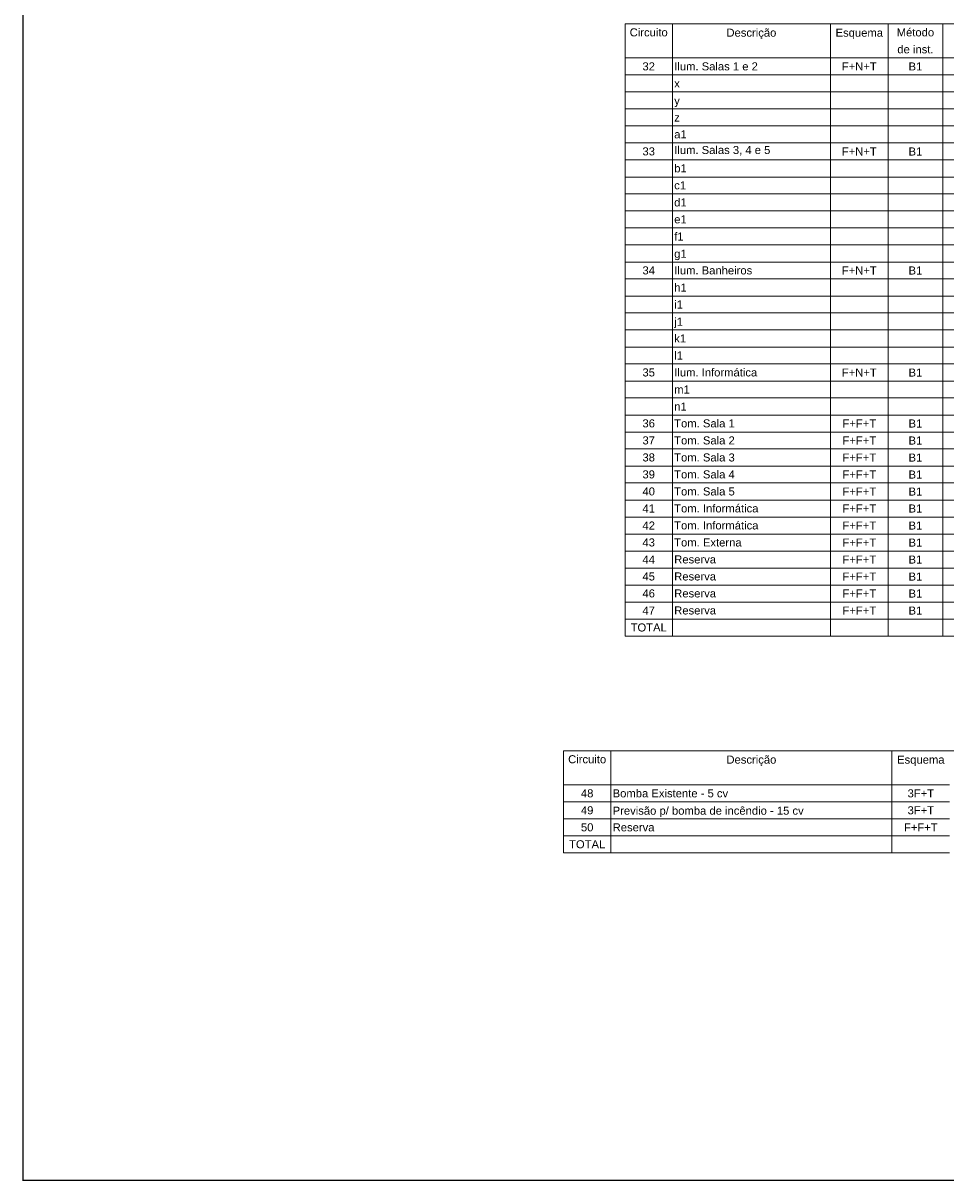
# Model space of a CAD drawing. Header units: millimetres. Extents: x 55082 to 85113, y -5867 to -946.
# Tile 39 of 77: x 66233 to 67495, y -5867 to -4283. Entities that reach past the tile are written whole.
import ezdxf

# ---------------------------------------------------------------- set-up
doc = ezdxf.new("R2010")
doc.units = ezdxf.units.MM
doc.header["$MEASUREMENT"] = 0
doc.layers.add('DI-Tabelas', color=7, linetype='Continuous', lineweight=5)
doc.layers.add('M-6', color=6, linetype='Continuous')
doc.styles.add('Arial', font='arial.ttf')

msp = doc.modelspace()

# ---------------------------------------------------------------- linework, layer by layer
at = {"layer": 'DI-Tabelas'}
for p, q in [((68519.2, -4284), (67056.3, -4284)), ((67056.3, -4307.3), (67056.3, -4284)), ((67121, -4284), (67121, -4307.3)), ((67337.2, -4284), (67337.2, -4307.3)), ((67416.1, -4284), (67416.1, -4307.3)), ((67490.9, -4284), (67490.9, -4307.3)), ((67056.3, -4330.5), (67056.3, -4307.3)), ((67121, -4307.3), (67121, -4330.5)), ((67337.2, -4307.3), (67337.2, -4330.5)), ((67416.1, -4307.3), (67416.1, -4330.5)), ((67490.9, -4307.3), (67490.9, -4330.5)), ((67121, -4330.5), (67056.3, -4330.5)), ((67056.3, -4353.8), (67056.3, -4330.5)), ((67056.3, -4330.5), (67121, -4330.5)), ((67337.2, -4330.5), (67121, -4330.5)), ((67121, -4330.5), (67121, -4353.8)), ((67121, -4330.5), (67337.2, -4330.5)), ((67416.1, -4330.5), (67337.2, -4330.5)), ((67337.2, -4330.5), (67337.2, -4353.8)), ((67337.2, -4330.5), (67416.1, -4330.5)), ((67490.9, -4330.5), (67416.1, -4330.5)), ((67416.1, -4330.5), (67416.1, -4353.8)), ((67416.1, -4330.5), (67490.9, -4330.5)), ((67555.4, -4330.5), (67490.9, -4330.5)), ((67490.9, -4330.5), (67490.9, -4353.8)), ((67490.9, -4330.5), (67555.4, -4330.5)), ((67121, -4353.8), (67056.3, -4353.8)), ((67056.3, -4377.1), (67056.3, -4353.8)), ((67337.2, -4353.8), (67121, -4353.8)), ((67121, -4353.8), (67121, -4377.1)), ((67416.1, -4353.8), (67337.2, -4353.8)), ((67337.2, -4353.8), (67337.2, -4377.1)), ((67490.9, -4353.8), (67416.1, -4353.8)), ((67416.1, -4353.8), (67416.1, -4377.1)), ((67555.4, -4353.8), (67490.9, -4353.8)), ((67490.9, -4353.8), (67490.9, -4377.1)), ((67121, -4377.1), (67056.3, -4377.1)), ((67056.3, -4400.3), (67056.3, -4377.1)), ((67337.2, -4377.1), (67121, -4377.1)), ((67121, -4377.1), (67121, -4400.3)), ((67416.1, -4377.1), (67337.2, -4377.1)), ((67337.2, -4377.1), (67337.2, -4400.3)), ((67490.9, -4377.1), (67416.1, -4377.1)), ((67416.1, -4377.1), (67416.1, -4400.3)), ((67555.4, -4377.1), (67490.9, -4377.1)), ((67490.9, -4377.1), (67490.9, -4400.3)), ((67121, -4400.3), (67056.3, -4400.3)), ((67056.3, -4423.6), (67056.3, -4400.3)), ((67337.2, -4400.3), (67121, -4400.3)), ((67121, -4400.3), (67121, -4423.6)), ((67416.1, -4400.3), (67337.2, -4400.3)), ((67337.2, -4400.3), (67337.2, -4423.6)), ((67490.9, -4400.3), (67416.1, -4400.3)), ((67416.1, -4400.3), (67416.1, -4423.6)), ((67555.4, -4400.3), (67490.9, -4400.3)), ((67490.9, -4400.3), (67490.9, -4423.6)), ((67121, -4423.6), (67056.3, -4423.6)), ((67056.3, -4446.8), (67056.3, -4423.6)), ((67337.2, -4423.6), (67121, -4423.6)), ((67121, -4423.6), (67121, -4446.8)), ((67416.1, -4423.6), (67337.2, -4423.6)), ((67337.2, -4423.6), (67337.2, -4446.8)), ((67490.9, -4423.6), (67416.1, -4423.6)), ((67416.1, -4423.6), (67416.1, -4446.8)), ((67555.4, -4423.6), (67490.9, -4423.6)), ((67490.9, -4423.6), (67490.9, -4446.8)), ((67121, -4446.8), (67056.3, -4446.8)), ((67056.3, -4470.1), (67056.3, -4446.8)), ((67337.2, -4446.8), (67121, -4446.8)), ((67121, -4446.8), (67121, -4470.1)), ((67416.1, -4446.8), (67337.2, -4446.8)), ((67337.2, -4446.8), (67337.2, -4470.1)), ((67490.9, -4446.8), (67416.1, -4446.8)), ((67416.1, -4446.8), (67416.1, -4470.1)), ((67555.4, -4446.8), (67490.9, -4446.8)), ((67490.9, -4446.8), (67490.9, -4470.1)), ((67121, -4470.1), (67056.3, -4470.1)), ((67056.3, -4493.4), (67056.3, -4470.1)), ((67337.2, -4470.1), (67121, -4470.1)), ((67121, -4470.1), (67121, -4493.4)), ((67416.1, -4470.1), (67337.2, -4470.1)), ((67337.2, -4470.1), (67337.2, -4493.4)), ((67490.9, -4470.1), (67416.1, -4470.1)), ((67416.1, -4470.1), (67416.1, -4493.4)), ((67555.4, -4470.1), (67490.9, -4470.1)), ((67490.9, -4470.1), (67490.9, -4493.4)), ((67121, -4493.4), (67056.3, -4493.4)), ((67056.3, -4516.6), (67056.3, -4493.4)), ((67337.2, -4493.4), (67121, -4493.4)), ((67121, -4493.4), (67121, -4516.6)), ((67416.1, -4493.4), (67337.2, -4493.4)), ((67337.2, -4493.4), (67337.2, -4516.6)), ((67490.9, -4493.4), (67416.1, -4493.4)), ((67416.1, -4493.4), (67416.1, -4516.6)), ((67555.4, -4493.4), (67490.9, -4493.4)), ((67490.9, -4493.4), (67490.9, -4516.6)), ((67121, -4516.6), (67056.3, -4516.6)), ((67056.3, -4539.9), (67056.3, -4516.6)), ((67337.2, -4516.6), (67121, -4516.6)), ((67121, -4516.6), (67121, -4539.9)), ((67416.1, -4516.6), (67337.2, -4516.6)), ((67337.2, -4516.6), (67337.2, -4539.9)), ((67490.9, -4516.6), (67416.1, -4516.6)), ((67416.1, -4516.6), (67416.1, -4539.9)), ((67555.4, -4516.6), (67490.9, -4516.6)), ((67490.9, -4516.6), (67490.9, -4539.9)), ((67121, -4539.9), (67056.3, -4539.9)), ((67056.3, -4563.1), (67056.3, -4539.9)), ((67337.2, -4539.9), (67121, -4539.9)), ((67121, -4539.9), (67121, -4563.1)), ((67416.1, -4539.9), (67337.2, -4539.9)), ((67337.2, -4539.9), (67337.2, -4563.1)), ((67490.9, -4539.9), (67416.1, -4539.9)), ((67416.1, -4539.9), (67416.1, -4563.1)), ((67555.4, -4539.9), (67490.9, -4539.9)), ((67490.9, -4539.9), (67490.9, -4563.1)), ((67121, -4563.1), (67056.3, -4563.1)), ((67056.3, -4586.4), (67056.3, -4563.1)), ((67337.2, -4563.1), (67121, -4563.1)), ((67121, -4563.1), (67121, -4586.4)), ((67416.1, -4563.1), (67337.2, -4563.1)), ((67337.2, -4563.1), (67337.2, -4586.4)), ((67490.9, -4563.1), (67416.1, -4563.1)), ((67416.1, -4563.1), (67416.1, -4586.4)), ((67555.4, -4563.1), (67490.9, -4563.1)), ((67490.9, -4563.1), (67490.9, -4586.4)), ((67121, -4586.4), (67056.3, -4586.4)), ((67056.3, -4609.7), (67056.3, -4586.4)), ((67337.2, -4586.4), (67121, -4586.4)), ((67121, -4586.4), (67121, -4609.7)), ((67416.1, -4586.4), (67337.2, -4586.4)), ((67337.2, -4586.4), (67337.2, -4609.7)), ((67490.9, -4586.4), (67416.1, -4586.4)), ((67416.1, -4586.4), (67416.1, -4609.7)), ((67555.4, -4586.4), (67490.9, -4586.4)), ((67490.9, -4586.4), (67490.9, -4609.7)), ((67121, -4609.7), (67056.3, -4609.7)), ((67056.3, -4632.9), (67056.3, -4609.7)), ((67337.2, -4609.7), (67121, -4609.7)), ((67121, -4609.7), (67121, -4632.9)), ((67416.1, -4609.7), (67337.2, -4609.7)), ((67337.2, -4609.7), (67337.2, -4632.9)), ((67490.9, -4609.7), (67416.1, -4609.7)), ((67416.1, -4609.7), (67416.1, -4632.9)), ((67555.4, -4609.7), (67490.9, -4609.7)), ((67490.9, -4609.7), (67490.9, -4632.9)), ((67121, -4632.9), (67056.3, -4632.9)), ((67056.3, -4656.2), (67056.3, -4632.9)), ((67337.2, -4632.9), (67121, -4632.9)), ((67121, -4632.9), (67121, -4656.2)), ((67416.1, -4632.9), (67337.2, -4632.9)), ((67337.2, -4632.9), (67337.2, -4656.2)), ((67490.9, -4632.9), (67416.1, -4632.9)), ((67416.1, -4632.9), (67416.1, -4656.2)), ((67555.4, -4632.9), (67490.9, -4632.9)), ((67490.9, -4632.9), (67490.9, -4656.2)), ((67121, -4656.2), (67056.3, -4656.2)), ((67056.3, -4679.4), (67056.3, -4656.2)), ((67337.2, -4656.2), (67121, -4656.2)), ((67121, -4656.2), (67121, -4679.4)), ((67416.1, -4656.2), (67337.2, -4656.2)), ((67337.2, -4656.2), (67337.2, -4679.4)), ((67490.9, -4656.2), (67416.1, -4656.2)), ((67416.1, -4656.2), (67416.1, -4679.4)), ((67555.4, -4656.2), (67490.9, -4656.2)), ((67490.9, -4656.2), (67490.9, -4679.4)), ((67121, -4679.4), (67056.3, -4679.4)), ((67056.3, -4702.7), (67056.3, -4679.4)), ((67337.2, -4679.4), (67121, -4679.4)), ((67121, -4679.4), (67121, -4702.7)), ((67416.1, -4679.4), (67337.2, -4679.4)), ((67337.2, -4679.4), (67337.2, -4702.7)), ((67490.9, -4679.4), (67416.1, -4679.4)), ((67416.1, -4679.4), (67416.1, -4702.7)), ((67555.4, -4679.4), (67490.9, -4679.4)), ((67490.9, -4679.4), (67490.9, -4702.7)), ((67121, -4702.7), (67056.3, -4702.7)), ((67056.3, -4726), (67056.3, -4702.7)), ((67337.2, -4702.7), (67121, -4702.7)), ((67121, -4702.7), (67121, -4726)), ((67416.1, -4702.7), (67337.2, -4702.7)), ((67337.2, -4702.7), (67337.2, -4726)), ((67490.9, -4702.7), (67416.1, -4702.7)), ((67416.1, -4702.7), (67416.1, -4726)), ((67555.4, -4702.7), (67490.9, -4702.7)), ((67490.9, -4702.7), (67490.9, -4726)), ((67121, -4726), (67056.3, -4726)), ((67056.3, -4749.2), (67056.3, -4726)), ((67337.2, -4726), (67121, -4726)), ((67121, -4726), (67121, -4749.2)), ((67416.1, -4726), (67337.2, -4726)), ((67337.2, -4726), (67337.2, -4749.2)), ((67490.9, -4726), (67416.1, -4726)), ((67416.1, -4726), (67416.1, -4749.2)), ((67555.4, -4726), (67490.9, -4726)), ((67490.9, -4726), (67490.9, -4749.2)), ((67121, -4749.2), (67056.3, -4749.2)), ((67056.3, -4772.5), (67056.3, -4749.2)), ((67337.2, -4749.2), (67121, -4749.2)), ((67121, -4749.2), (67121, -4772.5)), ((67416.1, -4749.2), (67337.2, -4749.2)), ((67337.2, -4749.2), (67337.2, -4772.5)), ((67490.9, -4749.2), (67416.1, -4749.2)), ((67416.1, -4749.2), (67416.1, -4772.5)), ((67555.4, -4749.2), (67490.9, -4749.2)), ((67490.9, -4749.2), (67490.9, -4772.5)), ((67121, -4772.5), (67056.3, -4772.5)), ((67056.3, -4795.7), (67056.3, -4772.5)), ((67337.2, -4772.5), (67121, -4772.5)), ((67121, -4772.5), (67121, -4795.7)), ((67416.1, -4772.5), (67337.2, -4772.5)), ((67337.2, -4772.5), (67337.2, -4795.7)), ((67490.9, -4772.5), (67416.1, -4772.5)), ((67416.1, -4772.5), (67416.1, -4795.7)), ((67555.4, -4772.5), (67490.9, -4772.5)), ((67490.9, -4772.5), (67490.9, -4795.7)), ((67121, -4795.7), (67056.3, -4795.7)), ((67056.3, -4819), (67056.3, -4795.7)), ((67337.2, -4795.7), (67121, -4795.7)), ((67121, -4795.7), (67121, -4819)), ((67416.1, -4795.7), (67337.2, -4795.7)), ((67337.2, -4795.7), (67337.2, -4819)), ((67490.9, -4795.7), (67416.1, -4795.7)), ((67416.1, -4795.7), (67416.1, -4819)), ((67555.4, -4795.7), (67490.9, -4795.7)), ((67490.9, -4795.7), (67490.9, -4819)), ((67121, -4819), (67056.3, -4819)), ((67056.3, -4842.3), (67056.3, -4819)), ((67337.2, -4819), (67121, -4819)), ((67121, -4819), (67121, -4842.3)), ((67416.1, -4819), (67337.2, -4819)), ((67337.2, -4819), (67337.2, -4842.3)), ((67490.9, -4819), (67416.1, -4819)), ((67416.1, -4819), (67416.1, -4842.3)), ((67555.4, -4819), (67490.9, -4819)), ((67490.9, -4819), (67490.9, -4842.3)), ((67121, -4842.3), (67056.3, -4842.3)), ((67056.3, -4865.5), (67056.3, -4842.3)), ((67337.2, -4842.3), (67121, -4842.3)), ((67121, -4842.3), (67121, -4865.5)), ((67416.1, -4842.3), (67337.2, -4842.3)), ((67337.2, -4842.3), (67337.2, -4865.5)), ((67490.9, -4842.3), (67416.1, -4842.3)), ((67416.1, -4842.3), (67416.1, -4865.5)), ((67555.4, -4842.3), (67490.9, -4842.3)), ((67490.9, -4842.3), (67490.9, -4865.5)), ((67121, -4865.5), (67056.3, -4865.5)), ((67056.3, -4888.8), (67056.3, -4865.5)), ((67337.2, -4865.5), (67121, -4865.5)), ((67121, -4865.5), (67121, -4888.8)), ((67416.1, -4865.5), (67337.2, -4865.5)), ((67337.2, -4865.5), (67337.2, -4888.8)), ((67490.9, -4865.5), (67416.1, -4865.5)), ((67416.1, -4865.5), (67416.1, -4888.8)), ((67555.4, -4865.5), (67490.9, -4865.5)), ((67490.9, -4865.5), (67490.9, -4888.8)), ((67121, -4888.8), (67056.3, -4888.8)), ((67056.3, -4912), (67056.3, -4888.8)), ((67337.2, -4888.8), (67121, -4888.8)), ((67121, -4888.8), (67121, -4912)), ((67416.1, -4888.8), (67337.2, -4888.8)), ((67337.2, -4888.8), (67337.2, -4912)), ((67490.9, -4888.8), (67416.1, -4888.8)), ((67416.1, -4888.8), (67416.1, -4912)), ((67555.4, -4888.8), (67490.9, -4888.8)), ((67490.9, -4888.8), (67490.9, -4912)), ((67121, -4912), (67056.3, -4912)), ((67056.3, -4935.3), (67056.3, -4912)), ((67337.2, -4912), (67121, -4912)), ((67121, -4912), (67121, -4935.3)), ((67416.1, -4912), (67337.2, -4912)), ((67337.2, -4912), (67337.2, -4935.3)), ((67490.9, -4912), (67416.1, -4912)), ((67416.1, -4912), (67416.1, -4935.3)), ((67555.4, -4912), (67490.9, -4912)), ((67490.9, -4912), (67490.9, -4935.3)), ((67121, -4935.3), (67056.3, -4935.3)), ((67056.3, -4958.6), (67056.3, -4935.3)), ((67337.2, -4935.3), (67121, -4935.3)), ((67121, -4935.3), (67121, -4958.6)), ((67416.1, -4935.3), (67337.2, -4935.3)), ((67337.2, -4935.3), (67337.2, -4958.6)), ((67490.9, -4935.3), (67416.1, -4935.3)), ((67416.1, -4935.3), (67416.1, -4958.6)), ((67555.4, -4935.3), (67490.9, -4935.3)), ((67490.9, -4935.3), (67490.9, -4958.6)), ((67121, -4958.6), (67056.3, -4958.6)), ((67056.3, -4981.8), (67056.3, -4958.6)), ((67337.2, -4958.6), (67121, -4958.6)), ((67121, -4958.6), (67121, -4981.8)), ((67416.1, -4958.6), (67337.2, -4958.6)), ((67337.2, -4958.6), (67337.2, -4981.8)), ((67490.9, -4958.6), (67416.1, -4958.6)), ((67416.1, -4958.6), (67416.1, -4981.8)), ((67555.4, -4958.6), (67490.9, -4958.6)), ((67490.9, -4958.6), (67490.9, -4981.8)), ((67121, -4981.8), (67056.3, -4981.8)), ((67056.3, -5005.1), (67056.3, -4981.8)), ((67337.2, -4981.8), (67121, -4981.8)), ((67121, -4981.8), (67121, -5005.1)), ((67416.1, -4981.8), (67337.2, -4981.8)), ((67337.2, -4981.8), (67337.2, -5005.1)), ((67490.9, -4981.8), (67416.1, -4981.8)), ((67416.1, -4981.8), (67416.1, -5005.1)), ((67555.4, -4981.8), (67490.9, -4981.8)), ((67490.9, -4981.8), (67490.9, -5005.1)), ((67121, -5005.1), (67056.3, -5005.1)), ((67056.3, -5028.3), (67056.3, -5005.1)), ((67337.2, -5005.1), (67121, -5005.1)), ((67121, -5005.1), (67121, -5028.3)), ((67416.1, -5005.1), (67337.2, -5005.1)), ((67337.2, -5005.1), (67337.2, -5028.3)), ((67490.9, -5005.1), (67416.1, -5005.1)), ((67416.1, -5005.1), (67416.1, -5028.3)), ((67555.4, -5005.1), (67490.9, -5005.1)), ((67490.9, -5005.1), (67490.9, -5028.3)), ((67121, -5028.3), (67056.3, -5028.3)), ((67056.3, -5051.6), (67056.3, -5028.3)), ((67337.2, -5028.3), (67121, -5028.3)), ((67121, -5028.3), (67121, -5051.6)), ((67416.1, -5028.3), (67337.2, -5028.3)), ((67337.2, -5028.3), (67337.2, -5051.6)), ((67490.9, -5028.3), (67416.1, -5028.3)), ((67416.1, -5028.3), (67416.1, -5051.6)), ((67555.4, -5028.3), (67490.9, -5028.3)), ((67490.9, -5028.3), (67490.9, -5051.6)), ((67121, -5051.6), (67056.3, -5051.6)), ((67056.3, -5074.9), (67056.3, -5051.6)), ((67337.2, -5051.6), (67121, -5051.6)), ((67121, -5051.6), (67121, -5074.9)), ((67416.1, -5051.6), (67337.2, -5051.6)), ((67337.2, -5051.6), (67337.2, -5074.9)), ((67490.9, -5051.6), (67416.1, -5051.6)), ((67416.1, -5051.6), (67416.1, -5074.9)), ((67555.4, -5051.6), (67490.9, -5051.6)), ((67490.9, -5051.6), (67490.9, -5074.9)), ((67121, -5074.9), (67056.3, -5074.9)), ((67056.3, -5098.1), (67056.3, -5074.9)), ((67337.2, -5074.9), (67121, -5074.9)), ((67121, -5074.9), (67121, -5098.1)), ((67416.1, -5074.9), (67337.2, -5074.9)), ((67337.2, -5074.9), (67337.2, -5098.1)), ((67490.9, -5074.9), (67416.1, -5074.9)), ((67416.1, -5074.9), (67416.1, -5098.1)), ((67555.4, -5074.9), (67490.9, -5074.9)), ((67490.9, -5074.9), (67490.9, -5098.1)), ((67121, -5098.1), (67056.3, -5098.1)), ((67056.3, -5121.4), (67056.3, -5098.1)), ((67337.2, -5098.1), (67121, -5098.1)), ((67121, -5098.1), (67121, -5121.4)), ((67416.1, -5098.1), (67337.2, -5098.1)), ((67337.2, -5098.1), (67337.2, -5121.4)), ((67490.9, -5098.1), (67416.1, -5098.1)), ((67416.1, -5098.1), (67416.1, -5121.4)), ((67555.4, -5098.1), (67490.9, -5098.1)), ((67490.9, -5098.1), (67490.9, -5121.4)), ((67121, -5121.4), (67056.3, -5121.4)), ((67337.2, -5121.4), (67121, -5121.4)), ((67416.1, -5121.4), (67337.2, -5121.4)), ((67490.9, -5121.4), (67416.1, -5121.4)), ((67555.4, -5121.4), (67490.9, -5121.4)), ((68603.4, -5278.5), (66972, -5278.5)), ((66972, -5301.8), (66972, -5278.5)), ((67036.8, -5278.5), (67036.8, -5301.8)), ((67421.4, -5278.5), (67421.4, -5301.8)), ((66972, -5325), (66972, -5301.8)), ((67036.8, -5301.8), (67036.8, -5325)), ((67421.4, -5301.8), (67421.4, -5325)), ((67036.8, -5325), (66972, -5325)), ((66972, -5348.3), (66972, -5325)), ((66972, -5325), (67036.8, -5325)), ((67421.4, -5325), (67036.8, -5325)), ((67036.8, -5325), (67036.8, -5348.3)), ((67036.8, -5325), (67421.4, -5325)), ((67500.3, -5325), (67421.4, -5325)), ((67421.4, -5325), (67421.4, -5348.3)), ((67421.4, -5325), (67500.3, -5325)), ((67036.8, -5348.3), (66972, -5348.3)), ((66972, -5371.6), (66972, -5348.3)), ((67421.4, -5348.3), (67036.8, -5348.3)), ((67036.8, -5348.3), (67036.8, -5371.6)), ((67500.3, -5348.3), (67421.4, -5348.3)), ((67421.4, -5348.3), (67421.4, -5371.6)), ((67036.8, -5371.6), (66972, -5371.6)), ((66972, -5394.8), (66972, -5371.6)), ((67421.4, -5371.6), (67036.8, -5371.6)), ((67036.8, -5371.6), (67036.8, -5394.8)), ((67500.3, -5371.6), (67421.4, -5371.6)), ((67421.4, -5371.6), (67421.4, -5394.8)), ((67036.8, -5394.8), (66972, -5394.8)), ((66972, -5418.1), (66972, -5394.8)), ((67421.4, -5394.8), (67036.8, -5394.8)), ((67036.8, -5394.8), (67036.8, -5418.1)), ((67500.3, -5394.8), (67421.4, -5394.8)), ((67421.4, -5394.8), (67421.4, -5418.1)), ((67036.8, -5418.1), (66972, -5418.1)), ((67421.4, -5418.1), (67036.8, -5418.1)), ((67500.3, -5418.1), (67421.4, -5418.1))]:
    msp.add_line(p, q, dxfattribs=at)
at = {"layer": 'M-6'}
for p, q in [((66232.8, -5866.7), (66232.8, -1745.9)), ((72002.8, -5866.1), (66232.8, -5866.1))]:
    msp.add_line(p, q, dxfattribs=at)

# ---------------------------------------------------------------- texts
at = {"layer": 'DI-Tabelas', "char_height": 11, "line_spacing_factor": 0.6, "style": 'Arial'}
for s, insert, width, attachment_point in [('Circuito', (67088.6, -4301.2), 104.165, 8), ('Descrição', (67229.1, -4304.8), 136.645, 8), ('Esquema', (67376.7, -4304.8), 129.837, 8), ('Método', (67453.5, -4301.2), 102.488, 8), ('de inst.', (67453.5, -4324.4), 99.067, 8), ('32', (67088.6, -4347.7), 34.174, 8), ('Ilum. Salas 1 e 2', (67123.5, -4347.7), 228.87, 7), ('F+N+T', (67376.7, -4347.7), 95.646, 8), ('B1', (67453.5, -4347.7), 37.595, 8), ('x', (67123.5, -4370.9), 15.377, 7), ('y', (67123.5, -4397.8), 15.377, 7), ('z', (67123.5, -4417.5), 15.377, 7), ('a1', (67123.5, -4440.7), 34.174, 7), ('33', (67088.6, -4464), 34.174, 8), ('Ilum. Salas 3, 4 e 5', (67123.5, -4464), 263.027, 7), ('F+N+T', (67376.7, -4464), 95.646, 8), ('B1', (67453.5, -4464), 37.595, 8), ('b1', (67123.5, -4487.2), 34.174, 7), ('c1', (67123.5, -4510.5), 32.463, 7), ('d1', (67123.5, -4533.8), 34.174, 7), ('e1', (67123.5, -4557), 34.174, 7), ('f1', (67123.5, -4580.3), 25.622, 7), ('g1', (67123.5, -4607.2), 34.174, 7), ('34', (67088.6, -4626.8), 34.174, 8), ('Ilum. Banheiros', (67123.5, -4626.8), 213.494, 7), ('F+N+T', (67376.7, -4626.8), 95.646, 8), ('B1', (67453.5, -4626.8), 37.595, 8), ('h1', (67123.5, -4650.1), 34.174, 7), ('i1', (67123.5, -4673.3), 23.912, 7), ('j1', (67123.5, -4700.2), 23.912, 7), ('k1', (67123.5, -4719.8), 32.463, 7), ('l1', (67123.5, -4743.1), 23.912, 7), ('Ilum. Informática', (67123.5, -4766.4), 227.11, 7), ('35', (67088.6, -4766.4), 34.174, 8), ('F+N+T', (67376.7, -4766.4), 95.646, 8), ('B1', (67453.5, -4766.4), 37.595, 8), ('m1', (67123.5, -4789.6), 42.692, 7), ('n1', (67123.5, -4812.9), 34.174, 7), ('36', (67088.6, -4836.1), 34.174, 8), ('Tom. Sala 1', (67123.5, -4836.1), 165.671, 7), ('F+F+T', (67376.7, -4836.1), 92.226, 8), ('B1', (67453.5, -4836.1), 37.595, 8), ('37', (67088.6, -4859.4), 34.174, 8), ('Tom. Sala 2', (67123.5, -4859.4), 165.671, 7), ('F+F+T', (67376.7, -4859.4), 92.226, 8), ('B1', (67453.5, -4859.4), 37.595, 8), ('38', (67088.6, -4882.7), 34.174, 8), ('Tom. Sala 3', (67123.5, -4882.7), 165.671, 7), ('F+F+T', (67376.7, -4882.7), 92.226, 8), ('B1', (67453.5, -4882.7), 37.595, 8), ('39', (67088.6, -4905.9), 34.174, 8), ('Tom. Sala 4', (67123.5, -4905.9), 165.671, 7), ('F+F+T', (67376.7, -4905.9), 92.226, 8), ('B1', (67453.5, -4905.9), 37.595, 8), ('40', (67088.6, -4929.2), 34.174, 8), ('Tom. Sala 5', (67123.5, -4929.2), 165.671, 7), ('F+F+T', (67376.7, -4929.2), 92.226, 8), ('B1', (67453.5, -4929.2), 37.595, 8), ('41', (67088.6, -4952.4), 34.174, 8), ('Tom. Informática', (67123.5, -4952.4), 230.53, 7), ('F+F+T', (67376.7, -4952.4), 92.226, 8), ('B1', (67453.5, -4952.4), 37.595, 8), ('42', (67088.6, -4975.7), 34.174, 8), ('Tom. Informática', (67123.5, -4975.7), 230.53, 7), ('F+F+T', (67376.7, -4975.7), 92.226, 8), ('B1', (67453.5, -4975.7), 37.595, 8), ('43', (67088.6, -4999), 34.174, 8), ('Tom. Externa', (67123.5, -4999), 184.451, 7), ('F+F+T', (67376.7, -4999), 92.226, 8), ('B1', (67453.5, -4999), 37.595, 8), ('44', (67088.6, -5022.2), 34.174, 8), ('Reserva', (67123.5, -5022.2), 114.444, 7), ('F+F+T', (67376.7, -5022.2), 92.226, 8), ('B1', (67453.5, -5022.2), 37.595, 8), ('45', (67088.6, -5045.5), 34.174, 8), ('Reserva', (67123.5, -5045.5), 114.444, 7), ('F+F+T', (67376.7, -5045.5), 92.226, 8), ('B1', (67453.5, -5045.5), 37.595, 8), ('46', (67088.6, -5068.7), 34.174, 8), ('Reserva', (67123.5, -5068.7), 114.444, 7), ('F+F+T', (67376.7, -5068.7), 92.226, 8), ('B1', (67453.5, -5068.7), 37.595, 8), ('47', (67088.6, -5092), 34.174, 8), ('Reserva', (67123.5, -5092), 114.444, 7), ('F+F+T', (67376.7, -5092), 92.226, 8), ('B1', (67453.5, -5092), 37.595, 8), ('TOTAL', (67088.6, -5115.3), 99.067, 8), ('Circuito', (67004.4, -5295.6), 104.165, 8), ('Descrição', (67229.1, -5299.3), 136.645, 8), ('Esquema', (67460.9, -5299.3), 129.837, 8), ('48', (67004.4, -5342.2), 34.174, 8), ('Bomba Existente - 5 cv', (67039.3, -5342.2), 315.998, 7), ('3F+T', (67460.9, -5342.2), 72.59, 8), ('49', (67004.4, -5365.4), 34.174, 8), ('3F+T', (67460.9, -5365.4), 72.59, 8), ('Previsão p/ bomba de incêndio - 15 cv', (67039.3, -5369.1), 522.684, 7), ('50', (67004.4, -5388.7), 34.174, 8), ('Reserva', (67039.3, -5388.7), 114.444, 7), ('F+F+T', (67460.9, -5388.7), 92.226, 8), ('TOTAL', (67004.4, -5411.9), 99.067, 8)]:
    msp.add_mtext(s, dxfattribs=dict(at, insert=insert, width=width, attachment_point=attachment_point))

doc.saveas('drawing.dxf')
